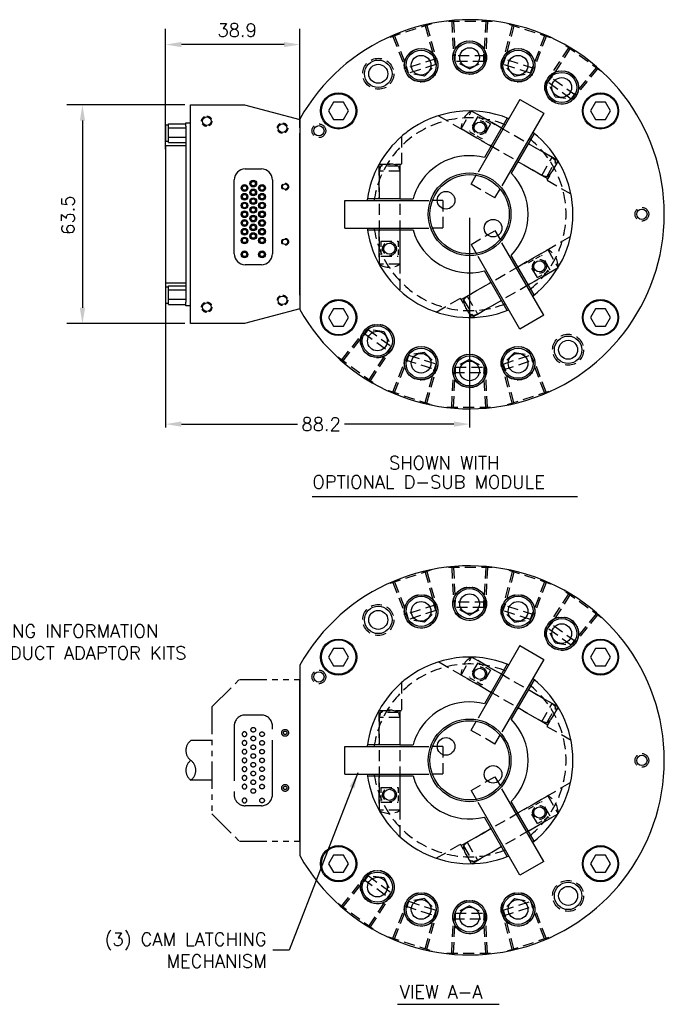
# Model space of a CAD drawing. Extents: x 1824 to 10858, y -3272 to 801.
# Tile 2 of 2: x 2105 to 2292, y 512 to 798. Entities that reach past the tile are written whole.
import ezdxf

# ---------------------------------------------------------------- set-up
doc = ezdxf.new("R2010")
doc.units = 0
doc.header["$LTSCALE"] = 12.7
doc.header["$MEASUREMENT"] = 0
doc.header["$PDMODE"] = 2
doc.header["$PDSIZE"] = 1
for name, pattern in [('HIDDEN', [0.375, 0.25, -0.125]), ('HIDDEN2', [0.1875, 0.125, -0.0625]), ('PHANTOM', [2.5, 1.25, -0.25, 0.25, -0.25, 0.25, -0.25])]:
    doc.linetypes.add(name, pattern=pattern)
doc.layers.get('0').update_dxf_attribs({"color": 4, "linetype": 'CONTINUOUS'})
doc.layers.get('DEFPOINTS').update_dxf_attribs({"linetype": 'CONTINUOUS'})
for name, color, linetype in [('49344', 7, 'CONTINUOUS'), ('95505-P1087', 7, 'CONTINUOUS'), ('97510-P1063', 7, 'CONTINUOUS'), ('99505-C1073', 7, 'CONTINUOUS'), ('DIM', 7, 'CONTINUOUS'), ('FASTEN-A', 4, 'CONTINUOUS'), ('HIDDEN', 2, 'HIDDEN'), ('OBJECT', 4, 'CONTINUOUS'), ('PHANTOM', 1, 'PHANTOM')]:
    doc.layers.add(name, color=color, linetype=linetype)
doc.styles.add('ROMANS', font='ROMANS', dxfattribs={"height": 3.81})
doc.dimstyles.new('0_DECMIL', dxfattribs={"dimscale": 25.4, "dimtxt": 0.18, "dimasz": 0.18, "dimexe": 0.18, "dimexo": 0.0625, "dimgap": 0.09, "dimtad": 1, "dimdec": 1, "dimzin": 0, "dimdsep": 46, "dimtxsty": 'ROMANS', "dimcen": 0.09, "dimadec": 0, "dimazin": 0, "dimtfac": 1, "dimtdec": 1, "dimtmove": 0, "dimatfit": 3, "dimfxl": 1, "dimtolj": 1, "dimtzin": 0, "dimarcsym": 0})
doc.dimstyles.new('LEADER', dxfattribs={"dimtxt": 3.81, "dimasz": 4.57, "dimexe": 1, "dimexo": 1, "dimgap": 1, "dimtad": 0, "dimtoh": 1, "dimzin": 0, "dimdsep": 46, "dimtxsty": 'ROMANS', "dimcen": 1, "dimadec": 0, "dimazin": 0, "dimtfac": 1, "dimtmove": 0, "dimatfit": 3, "dimfxl": 1, "dimtolj": 1, "dimtzin": 0, "dimarcsym": 0})

# ---------------------------------------------------------------- blocks, each defined once
blk = doc.blocks.new('*U7')
at = {"color": 0, "linetype": 'ByBlock'}
for p, q in [((0, 2.89), (-2.5, 1.44)), ((2.5, 1.44), (0, 2.89)), ((-2.5, 1.44), (-2.5, -1.44)), ((2.5, -1.44), (2.5, 1.44)), ((-2.5, -1.44), (0, -2.89)), ((0, -2.89), (2.5, -1.44))]:
    blk.add_line(p, q, dxfattribs=at)
blk.add_circle((0, 0), 5, dxfattribs=at)
blk.add_circle((0, 0), 5, dxfattribs=at)
blk = doc.blocks.new('*D38')
at = {"color": 0, "linetype": 'ByBlock'}
for p, q in [((2152.65, 773.53), (2118.35, 773.53)), ((2122.92, 768.96), (2122.92, 714.61)), ((2152.65, 710.03), (2118.35, 710.03))]:
    blk.add_line(p, q, dxfattribs=at)
for points in [[(2122.16, 768.96), (2123.68, 768.96), (2122.92, 773.53)], [(2122.16, 714.61), (2123.68, 714.61), (2122.92, 710.03)]]:
    blk.add_solid(points, dxfattribs=at)
at = {"layer": 'DEFPOINTS', "color": 0, "linetype": 'ByBlock'}
for p in [(2154.23, 773.53), (2122.92, 710.03), (2154.23, 710.03)]:
    blk.add_point(p, dxfattribs=at)
at = {"color": 0, "linetype": 'ByBlock', "insert": (2118.73, 741.5), "char_height": 3.81, "attachment_point": 5, "rotation": 90, "style": 'ROMANS'}
blk.add_mtext('\\A1;63.5', dxfattribs=at)
blk = doc.blocks.new('*D39')
at = {"color": 0, "linetype": 'ByBlock'}
for p, q in [((2235.26, 740.78), (2235.26, 679.83)), ((2147.06, 723.51), (2147.06, 679.83)), ((2151.63, 680.83), (2185.37, 680.83)), ((2230.69, 680.83), (2198.98, 680.83))]:
    blk.add_line(p, q, dxfattribs=at)
for points in [[(2151.63, 681.6), (2151.63, 680.07), (2147.06, 680.83)], [(2230.69, 681.6), (2230.69, 680.07), (2235.26, 680.83)]]:
    blk.add_solid(points, dxfattribs=at)
at = {"layer": 'DEFPOINTS', "color": 0, "linetype": 'ByBlock'}
for p in [(2235.26, 741.78), (2147.06, 724.51), (2235.26, 680.83)]:
    blk.add_point(p, dxfattribs=at)
at = {"color": 0, "linetype": 'ByBlock', "insert": (2192.18, 680.83), "char_height": 3.81, "attachment_point": 5, "style": 'ROMANS'}
blk.add_mtext('\\A1;88.2', dxfattribs=at)
blk = doc.blocks.new('*D40')
at = {"color": 0, "linetype": 'ByBlock'}
for p, q in [((2147.06, 760.65), (2147.06, 795.63)), ((2185.98, 766.88), (2185.98, 795.63)), ((2181.41, 791.06), (2151.63, 791.06))]:
    blk.add_line(p, q, dxfattribs=at)
for points in [[(2151.63, 791.82), (2151.63, 790.3), (2147.06, 791.06)], [(2181.41, 791.82), (2181.41, 790.3), (2185.98, 791.06)]]:
    blk.add_solid(points, dxfattribs=at)
at = {"layer": 'DEFPOINTS', "color": 0, "linetype": 'ByBlock'}
for p in [(2147.06, 791.06), (2185.98, 765.29), (2147.06, 759.06)]:
    blk.add_point(p, dxfattribs=at)
at = {"color": 0, "linetype": 'ByBlock', "insert": (2167.81, 795.25), "char_height": 3.81, "attachment_point": 5, "style": 'ROMANS'}
blk.add_mtext('\\A1;38.9', dxfattribs=at)

msp = doc.modelspace()

# ---------------------------------------------------------------- linework, layer by layer
at = {"layer": '49344', "color": 7, "linetype": 'Continuous'}
for p, q in [((2147.143, 762.963), (2147.143, 767.643)), ((2147.913, 767.643), (2147.143, 767.643)), ((2147.913, 766.889), (2147.913, 768.034)), ((2147.913, 768.034), (2152.913, 768.034)), ((2147.913, 766.889), (2152.913, 766.889)), ((2147.913, 764.158), (2147.913, 766.889)), ((2147.913, 764.158), (2152.913, 764.158)), ((2147.913, 762.573), (2147.913, 764.158)), ((2147.143, 762.963), (2147.913, 762.963)), ((2147.913, 762.573), (2152.913, 762.573)), ((2147.913, 720.603), (2147.143, 720.603)), ((2147.143, 715.923), (2147.143, 720.603)), ((2147.913, 719.849), (2147.913, 720.994)), ((2147.913, 720.994), (2152.913, 720.994)), ((2147.913, 719.849), (2152.913, 719.849)), ((2147.913, 717.118), (2147.913, 719.849)), ((2147.143, 715.923), (2147.913, 715.923)), ((2147.913, 717.118), (2152.913, 717.118)), ((2147.913, 715.533), (2147.913, 717.118)), ((2147.913, 715.533), (2152.913, 715.533))]:
    msp.add_line(p, q, dxfattribs=at)
at = {"layer": '95505-P1087', "color": 7, "linetype": 'Continuous'}
for centre, radius in [((2169.953, 749.403), 0.98), ((2169.953, 749.403), 0.68), ((2169.953, 749.403), 0.635), ((2172.493, 750.673), 0.98), ((2172.493, 750.673), 0.68), ((2172.493, 750.673), 0.635), ((2175.033, 749.403), 0.98), ((2175.033, 749.403), 0.68), ((2175.033, 749.403), 0.635), ((2169.953, 746.863), 0.98), ((2169.953, 746.863), 0.68), ((2169.953, 746.863), 0.635), ((2172.493, 748.133), 0.98), ((2172.493, 745.593), 0.98), ((2172.493, 748.133), 0.68), ((2172.493, 748.133), 0.635), ((2175.033, 746.863), 0.98), ((2175.033, 746.863), 0.68), ((2175.033, 746.863), 0.635), ((2169.953, 744.323), 0.98), ((2169.953, 744.323), 0.68), ((2169.953, 744.323), 0.635), ((2172.493, 743.053), 0.98), ((2172.493, 745.593), 0.68), ((2172.493, 743.053), 0.68), ((2172.493, 745.593), 0.635), ((2172.493, 743.053), 0.635), ((2175.033, 744.323), 0.98), ((2175.033, 744.323), 0.68), ((2175.033, 744.323), 0.635), ((2169.953, 741.783), 0.98), ((2169.953, 741.783), 0.68), ((2169.953, 741.783), 0.635), ((2172.493, 740.513), 0.98), ((2172.493, 740.513), 0.68), ((2172.493, 740.513), 0.635), ((2175.033, 741.783), 0.98), ((2175.033, 741.783), 0.68), ((2175.033, 741.783), 0.635), ((2169.953, 739.243), 0.98), ((2169.953, 739.243), 0.68), ((2169.953, 739.243), 0.635), ((2172.493, 737.973), 0.98), ((2172.493, 737.973), 0.68), ((2172.493, 737.973), 0.635), ((2175.033, 739.243), 0.98), ((2175.033, 739.243), 0.68), ((2175.033, 739.243), 0.635), ((2169.953, 736.703), 0.98), ((2169.953, 734.163), 0.98), ((2169.953, 736.703), 0.68), ((2169.953, 736.703), 0.635), ((2172.493, 735.433), 0.98), ((2172.493, 735.433), 0.68), ((2172.493, 735.433), 0.635), ((2175.033, 736.703), 0.98), ((2175.033, 734.163), 0.98), ((2175.033, 736.703), 0.68), ((2175.033, 736.703), 0.635), ((2169.953, 734.163), 0.68), ((2169.953, 734.163), 0.635), ((2175.033, 734.163), 0.68), ((2175.033, 734.163), 0.635), ((2169.953, 730.133), 0.98), ((2169.953, 730.133), 0.68), ((2169.953, 730.133), 0.635), ((2175.033, 730.133), 0.98), ((2175.033, 730.133), 0.68), ((2175.033, 730.133), 0.635)]:
    msp.add_circle(centre, radius, dxfattribs=at)
at = {"layer": '97510-P1063', "color": 7, "linetype": 'Continuous'}
for p, q in [((2152.913, 767.365), (2152.913, 768.365)), ((2152.913, 768.365), (2154.233, 768.365)), ((2152.913, 767.365), (2152.913, 716.203)), ((2152.913, 761.689), (2147.063, 761.689)), ((2147.063, 761.667), (2147.063, 761.689)), ((2147.063, 761.667), (2147.063, 760.538)), ((2147.063, 760.538), (2147.063, 759.061)), ((2147.063, 759.061), (2147.063, 724.508)), ((2147.063, 724.508), (2147.063, 723.031)), ((2147.063, 723.031), (2147.063, 721.902)), ((2147.063, 721.879), (2147.063, 721.902)), ((2147.063, 721.879), (2152.913, 721.879)), ((2152.913, 715.203), (2152.913, 716.203)), ((2154.233, 715.203), (2152.913, 715.203))]:
    msp.add_line(p, q, dxfattribs=at)
at = {"layer": '99505-C1073', "color": 7, "linetype": 'Continuous'}
for p, q in [((2154.233, 773.533), (2169.983, 773.533)), ((2154.233, 710.033), (2154.233, 773.533)), ((2169.983, 773.533), (2185.983, 769.283)), ((2185.983, 769.283), (2185.983, 714.283)), ((2170.143, 754.953), (2174.843, 754.953)), ((2166.943, 730.313), (2166.943, 751.753)), ((2178.043, 751.753), (2178.043, 730.313)), ((2174.843, 727.113), (2170.143, 727.113)), ((2185.983, 714.283), (2169.983, 710.033)), ((2169.983, 710.033), (2154.233, 710.033))]:
    msp.add_line(p, q, dxfattribs=at)
at = {"layer": '99505-C1073', "color": 7, "linetype": 'HIDDEN2'}
for centre, radius in [((2158.983, 768.783), 1.5), ((2180.983, 766.783), 1.5), ((2181.733, 749.783), 1), ((2181.733, 733.783), 1), ((2180.983, 716.783), 1.5), ((2158.983, 714.783), 1.5)]:
    msp.add_circle(centre, radius, dxfattribs=at)
at = {"layer": '99505-C1073', "color": 7, "linetype": 'Continuous'}
for centre, radius in [((2158.983, 768.783), 1.25), ((2180.983, 766.783), 1.25), ((2181.733, 749.783), 0.8), ((2181.733, 733.783), 0.8), ((2180.983, 716.783), 1.25), ((2158.983, 714.783), 1.25)]:
    msp.add_circle(centre, radius, dxfattribs=at)
for centre, start, end in [((2170.143, 751.753), 90, 180), ((2174.843, 751.753), 0, 90), ((2170.143, 730.313), 180, 270), ((2174.843, 730.313), 270, 0)]:
    msp.add_arc(centre, 3.2, start, end, dxfattribs=at)
at = {"layer": 'DIM'}
for p, q in [((2189.557, 659.838), (2266.616, 659.838)), ((2214.304, 512.335), (2243.868, 512.335))]:
    msp.add_line(p, q, dxfattribs=at)
at = {"layer": 'HIDDEN'}
for p, q in [((2224.217, 797.078), (2211.686, 793.007)), ((2222.391, 796.485), (2225.013, 786.796)), ((2222.868, 796.64), (2225.489, 786.95)), ((2241.844, 797.783), (2228.668, 797.783)), ((2230.087, 797.783), (2230.588, 787.758)), ((2230.588, 797.783), (2231.089, 787.758)), ((2239.925, 797.783), (2239.424, 787.758)), ((2240.425, 797.783), (2239.924, 787.758)), ((2247.645, 796.64), (2245.024, 786.95)), ((2248.121, 796.485), (2245.5, 786.796)), ((2258.827, 793.007), (2246.296, 797.078)), ((2213.035, 793.445), (2216.61, 784.065)), ((2213.511, 793.6), (2217.086, 784.22)), ((2257.001, 793.6), (2253.427, 784.22)), ((2257.477, 793.445), (2253.903, 784.066)), ((2263.99, 790.127), (2258.503, 781.721)), ((2264.395, 789.832), (2258.908, 781.427)), ((2273.502, 783.216), (2262.843, 790.961)), ((2225.489, 786.95), (2216.61, 784.065)), ((2225.503, 785.286), (2224.858, 787.271)), ((2239.924, 787.758), (2230.588, 787.758)), ((2231.089, 786.171), (2231.089, 788.258)), ((2239.423, 786.171), (2239.423, 788.258)), ((2245.01, 785.286), (2245.655, 787.271)), ((2253.903, 784.066), (2245.024, 786.95)), ((2217.577, 782.711), (2216.932, 784.696)), ((2225.503, 785.286), (2217.577, 782.711)), ((2222.215, 781.921), (2225.503, 785.286)), ((2235.256, 783.986), (2231.089, 786.171)), ((2239.423, 786.171), (2231.089, 786.171)), ((2235.256, 783.986), (2239.423, 786.171)), ((2252.936, 782.711), (2245.01, 785.286)), ((2248.298, 781.921), (2245.01, 785.286)), ((2252.936, 782.711), (2253.581, 784.696)), ((2271.949, 784.344), (2265.651, 776.528)), ((2272.354, 784.05), (2266.056, 776.234)), ((2222.215, 781.921), (2217.577, 782.71)), ((2248.298, 781.921), (2252.936, 782.711)), ((2257.975, 780.143), (2259.202, 781.832)), ((2266.056, 776.234), (2258.503, 781.721)), ((2264.718, 775.244), (2257.975, 780.143)), ((2260.062, 775.926), (2257.975, 780.143)), ((2260.062, 775.926), (2264.718, 775.244)), ((2264.718, 775.244), (2265.945, 776.933)), ((2241.465, 761.538), (2226.164, 770.372)), ((2232.821, 766.565), (2235.827, 771.772)), ((2237.609, 770.158), (2235.109, 765.828)), ((2259.21, 758.272), (2235.827, 771.772)), ((2244.503, 766.799), (2235.881, 771.777)), ((2256.204, 753.065), (2232.821, 766.565)), ((2241.333, 768.008), (2238.833, 763.678)), ((2215.506, 764.365), (2215.506, 756.283)), ((2260.919, 757.321), (2252.297, 762.299)), ((2256.204, 753.065), (2259.21, 758.272)), ((2260.257, 757.225), (2259.21, 758.272)), ((2208.969, 756.239), (2208.969, 746.283)), ((2208.993, 756.283), (2215.506, 756.283)), ((2209.384, 755.713), (2209, 754.283)), ((2214.629, 755.713), (2209.384, 755.713)), ((2214.629, 755.713), (2215.012, 754.283)), ((2215.044, 756.283), (2215.044, 746.283)), ((2257.92, 752.038), (2249.26, 757.038)), ((2257.634, 752.682), (2260.257, 757.225)), ((2260.945, 757.278), (2257.689, 751.637)), ((2209, 754.283), (2209, 727.283)), ((2215.012, 754.283), (2209, 754.283)), ((2215.012, 754.283), (2215.012, 727.283)), ((2235.686, 750.527), (2237.449, 753.581)), ((2257.634, 752.682), (2256.204, 753.065)), ((2242.614, 746.527), (2235.686, 750.527)), ((2242.614, 746.527), (2244.377, 749.581)), ((2264.688, 747.596), (2257.689, 751.637)), ((2227.469, 745.783), (2223.943, 745.783)), ((2227.469, 745.783), (2227.469, 737.783)), ((2227.469, 737.783), (2223.943, 737.783)), ((2208.969, 737.283), (2208.969, 727.328)), ((2215.044, 737.283), (2215.044, 719.615)), ((2235.686, 733.039), (2242.614, 737.039)), ((2242.614, 737.039), (2244.377, 733.985)), ((2249.26, 726.529), (2264.561, 735.363)), ((2209.506, 733.933), (2214.506, 733.933)), ((2235.686, 733.039), (2237.449, 729.985)), ((2209.506, 729.633), (2214.506, 729.633)), ((2234.553, 718.001), (2257.936, 731.501)), ((2258.654, 725.558), (2256.154, 729.888)), ((2257.936, 731.501), (2260.942, 726.295)), ((2215.012, 727.283), (2209, 727.283)), ((2254.93, 723.408), (2252.43, 727.738)), ((2237.559, 712.795), (2260.942, 726.295)), ((2252.297, 721.268), (2260.919, 726.245)), ((2232.805, 717.029), (2241.465, 722.029)), ((2233.506, 716.954), (2234.553, 718.001)), ((2234.553, 718.001), (2237.559, 712.795)), ((2225.575, 713.388), (2232.574, 717.429)), ((2235.83, 711.789), (2232.574, 717.429)), ((2233.506, 716.954), (2236.129, 712.412)), ((2235.881, 711.79), (2244.503, 716.768)), ((2236.129, 712.412), (2237.559, 712.795)), ((2198.158, 699.517), (2204.457, 707.332)), ((2198.563, 699.222), (2204.862, 707.038)), ((2204.457, 707.332), (2212.009, 701.845)), ((2205.795, 708.323), (2204.568, 706.634)), ((2205.795, 708.323), (2212.537, 703.424)), ((2210.45, 707.64), (2205.795, 708.323)), ((2210.45, 707.64), (2212.537, 703.424)), ((2206.117, 693.734), (2211.604, 702.14)), ((2206.522, 693.44), (2212.009, 701.845)), ((2212.537, 703.424), (2211.31, 701.735)), ((2217.577, 700.856), (2216.932, 698.871)), ((2222.215, 701.646), (2217.577, 700.856)), ((2217.577, 700.856), (2225.503, 698.28)), ((2222.215, 701.646), (2225.503, 698.281)), ((2248.298, 701.646), (2245.01, 698.281)), ((2245.01, 698.281), (2252.936, 700.856)), ((2248.298, 701.646), (2252.936, 700.856)), ((2252.936, 700.856), (2253.581, 698.871)), ((2197.011, 700.351), (2207.67, 692.606)), ((2213.035, 690.122), (2216.61, 699.501)), ((2213.511, 689.967), (2217.086, 699.346)), ((2216.61, 699.501), (2225.489, 696.616)), ((2225.503, 698.28), (2224.858, 696.295)), ((2235.256, 699.581), (2231.089, 697.396)), ((2235.256, 699.581), (2239.424, 697.396)), ((2245.01, 698.281), (2245.655, 696.295)), ((2245.024, 696.616), (2253.903, 699.501)), ((2257.001, 689.967), (2253.427, 699.346)), ((2257.477, 690.121), (2253.903, 699.501)), ((2222.391, 687.081), (2225.013, 696.771)), ((2222.867, 686.927), (2225.489, 696.616)), ((2230.087, 685.783), (2230.588, 695.808)), ((2230.588, 695.808), (2239.924, 695.809)), ((2230.588, 685.783), (2231.089, 695.808)), ((2231.089, 697.396), (2231.089, 695.308)), ((2231.089, 697.396), (2239.424, 697.396)), ((2239.424, 697.396), (2239.424, 695.309)), ((2239.925, 685.783), (2239.424, 695.809)), ((2240.425, 685.783), (2239.924, 695.809)), ((2247.645, 686.927), (2245.024, 696.616)), ((2248.121, 687.082), (2245.5, 696.771)), ((2211.686, 690.56), (2224.217, 686.488)), ((2246.296, 686.488), (2258.827, 690.56)), ((2228.668, 685.783), (2241.844, 685.783)), ((2224.217, 638.467), (2211.686, 634.395)), ((2222.391, 637.874), (2225.013, 628.184)), ((2222.868, 638.028), (2225.489, 628.339)), ((2241.844, 639.172), (2228.668, 639.172)), ((2230.087, 639.172), (2230.588, 629.147)), ((2230.588, 639.172), (2231.089, 629.147)), ((2239.925, 639.172), (2239.424, 629.147)), ((2240.425, 639.172), (2239.924, 629.147)), ((2247.645, 638.029), (2245.024, 628.339)), ((2248.121, 637.874), (2245.5, 628.184)), ((2258.827, 634.395), (2246.296, 638.467)), ((2213.035, 634.834), (2216.61, 625.454)), ((2213.511, 634.989), (2217.086, 625.609)), ((2257.001, 634.988), (2253.427, 625.609)), ((2257.477, 634.834), (2253.903, 625.454)), ((2273.502, 624.605), (2262.843, 632.349)), ((2239.924, 629.147), (2230.588, 629.147)), ((2231.089, 627.56), (2231.089, 629.647)), ((2239.423, 627.559), (2239.423, 629.647)), ((2263.99, 631.515), (2258.503, 623.11)), ((2264.395, 631.221), (2258.908, 622.816)), ((2225.489, 628.339), (2216.61, 625.454)), ((2225.503, 626.675), (2217.577, 624.099)), ((2222.215, 623.309), (2225.503, 626.675)), ((2225.503, 626.675), (2224.858, 628.66)), ((2239.423, 627.559), (2231.089, 627.56)), ((2235.256, 625.375), (2231.089, 627.559)), ((2235.256, 625.375), (2239.423, 627.559)), ((2245.01, 626.675), (2245.655, 628.66)), ((2252.936, 624.099), (2245.01, 626.675)), ((2248.298, 623.309), (2245.01, 626.675)), ((2253.903, 625.454), (2245.024, 628.339)), ((2217.577, 624.099), (2216.932, 626.084)), ((2222.215, 623.309), (2217.577, 624.099)), ((2248.298, 623.309), (2252.936, 624.099)), ((2252.936, 624.099), (2253.581, 626.085)), ((2271.949, 625.733), (2265.651, 617.917)), ((2272.354, 625.439), (2266.056, 617.623)), ((2257.975, 621.532), (2259.202, 623.22)), ((2260.062, 617.315), (2257.975, 621.532)), ((2264.718, 616.633), (2257.975, 621.532)), ((2266.056, 617.623), (2258.503, 623.11)), ((2264.718, 616.633), (2265.945, 618.322)), ((2260.062, 617.315), (2264.718, 616.633)), ((2232.821, 607.954), (2235.827, 613.16)), ((2259.21, 599.66), (2235.827, 613.16)), ((2244.503, 608.188), (2235.881, 613.166)), ((2241.465, 602.927), (2226.164, 611.761)), ((2237.609, 611.547), (2235.109, 607.217)), ((2241.333, 609.397), (2238.833, 605.067)), ((2256.204, 594.454), (2232.821, 607.954)), ((2215.506, 605.754), (2215.506, 597.672)), ((2260.919, 598.71), (2252.297, 603.688)), ((2208.993, 597.672), (2215.506, 597.672)), ((2215.044, 597.672), (2215.044, 587.672)), ((2257.92, 593.427), (2249.26, 598.427)), ((2256.204, 594.454), (2259.21, 599.66)), ((2257.634, 594.071), (2260.257, 598.613)), ((2260.945, 598.667), (2257.689, 593.026)), ((2260.257, 598.613), (2259.21, 599.66)), ((2208.969, 597.628), (2208.969, 587.672)), ((2209.384, 597.102), (2209, 595.672)), ((2209, 595.672), (2209, 568.672)), ((2215.012, 595.672), (2209, 595.672)), ((2214.629, 597.102), (2209.384, 597.102)), ((2214.629, 597.102), (2215.012, 595.672)), ((2215.012, 595.672), (2215.012, 568.672)), ((2235.686, 591.916), (2237.449, 594.97)), ((2242.614, 587.916), (2235.686, 591.916)), ((2257.634, 594.071), (2256.204, 594.454)), ((2264.688, 588.985), (2257.689, 593.026)), ((2242.614, 587.916), (2244.377, 590.97)), ((2227.469, 587.172), (2223.943, 587.172)), ((2227.469, 587.172), (2227.469, 579.172)), ((2208.969, 578.672), (2208.969, 568.716)), ((2215.044, 578.672), (2215.044, 561.003)), ((2227.469, 579.172), (2223.943, 579.172)), ((2235.686, 574.428), (2242.614, 578.428)), ((2242.614, 578.428), (2244.377, 575.374)), ((2209.506, 575.322), (2214.506, 575.322)), ((2249.26, 567.917), (2264.561, 576.752)), ((2234.553, 559.39), (2257.936, 572.89)), ((2235.686, 574.428), (2237.449, 571.374)), ((2257.936, 572.89), (2260.942, 567.684)), ((2209.506, 571.022), (2214.506, 571.022)), ((2254.93, 564.797), (2252.43, 569.127)), ((2258.654, 566.947), (2256.154, 571.277)), ((2215.012, 568.672), (2209, 568.672)), ((2237.559, 554.184), (2260.942, 567.684)), ((2252.297, 562.656), (2260.919, 567.634)), ((2232.805, 558.417), (2241.465, 563.417)), ((2225.575, 554.777), (2232.574, 558.818)), ((2235.83, 553.178), (2232.574, 558.818)), ((2233.506, 558.343), (2234.553, 559.39)), ((2233.506, 558.343), (2236.129, 553.8)), ((2234.553, 559.39), (2237.559, 554.184)), ((2235.881, 553.179), (2244.503, 558.156)), ((2236.129, 553.8), (2237.559, 554.184)), ((2205.795, 549.711), (2204.568, 548.022)), ((2210.45, 549.029), (2205.795, 549.711)), ((2205.795, 549.711), (2212.537, 544.812)), ((2210.45, 549.029), (2212.537, 544.812)), ((2198.158, 540.905), (2204.457, 548.721)), ((2198.563, 540.611), (2204.862, 548.427)), ((2204.457, 548.721), (2212.009, 543.234)), ((2206.117, 535.123), (2211.604, 543.528)), ((2212.537, 544.812), (2211.31, 543.124)), ((2197.011, 541.74), (2207.67, 533.995)), ((2206.522, 534.829), (2212.009, 543.234)), ((2213.035, 531.51), (2216.61, 540.89)), ((2213.511, 531.356), (2217.086, 540.735)), ((2216.61, 540.89), (2225.489, 538.005)), ((2217.577, 542.245), (2216.932, 540.259)), ((2222.215, 543.035), (2217.577, 542.245)), ((2217.577, 542.245), (2225.503, 539.669)), ((2222.215, 543.035), (2225.503, 539.669)), ((2235.256, 540.969), (2231.089, 538.785)), ((2235.256, 540.969), (2239.424, 538.785)), ((2248.298, 543.035), (2245.01, 539.669)), ((2245.01, 539.669), (2252.936, 542.245)), ((2245.024, 538.005), (2253.903, 540.89)), ((2248.298, 543.035), (2252.936, 542.245)), ((2252.936, 542.245), (2253.581, 540.26)), ((2257.001, 531.355), (2253.427, 540.735)), ((2257.477, 531.51), (2253.903, 540.89)), ((2222.391, 528.47), (2225.013, 538.16)), ((2222.867, 528.315), (2225.489, 538.005)), ((2225.503, 539.669), (2224.858, 537.684)), ((2231.089, 538.785), (2239.424, 538.784)), ((2231.089, 538.785), (2231.089, 536.697)), ((2239.424, 538.784), (2239.424, 536.697)), ((2245.01, 539.669), (2245.655, 537.684)), ((2247.645, 528.316), (2245.024, 538.005)), ((2248.121, 528.47), (2245.5, 538.16)), ((2230.087, 527.172), (2230.588, 537.197)), ((2230.588, 537.197), (2239.924, 537.197)), ((2230.588, 527.172), (2231.089, 537.197)), ((2239.925, 527.172), (2239.424, 537.197)), ((2240.425, 527.172), (2239.924, 537.197)), ((2211.686, 531.949), (2224.217, 527.877)), ((2246.296, 527.877), (2258.827, 531.949)), ((2228.668, 527.172), (2241.844, 527.172))]:
    msp.add_line(p, q, dxfattribs=at)
at = {"layer": 'HIDDEN', "ltscale": 0.5}
for p, q in [((2241.333, 768.008), (2237.609, 770.158)), ((2238.833, 763.678), (2235.109, 765.828)), ((2209.506, 733.933), (2209.506, 729.633)), ((2214.506, 733.933), (2214.506, 729.633)), ((2252.43, 727.738), (2256.154, 729.888)), ((2254.93, 723.408), (2258.654, 725.558)), ((2241.333, 609.397), (2237.609, 611.547)), ((2238.833, 605.067), (2235.109, 607.217)), ((2209.506, 575.322), (2209.506, 571.022)), ((2214.506, 575.322), (2214.506, 571.022)), ((2252.43, 569.127), (2256.154, 571.277)), ((2254.93, 564.797), (2258.654, 566.947))]:
    msp.add_line(p, q, dxfattribs=at)
at = {"layer": 'HIDDEN'}
for centre, radius in [((2235.256, 787.283), 4.888), ((2221.196, 785.056), 4.888), ((2249.317, 785.056), 4.888), ((2208.764, 782.578), 4.5), ((2262.001, 778.594), 4.888), ((2191.525, 766.024), 1.998), ((2238.221, 766.918), 2), ((2285.256, 741.783), 1.998), ((2212.006, 731.783), 2), ((2255.542, 726.648), 2), ((2208.512, 704.973), 4.888), ((2263.847, 702.431), 4.5), ((2221.196, 698.51), 4.888), ((2235.256, 696.283), 4.888), ((2249.317, 698.51), 4.888), ((2235.256, 628.672), 4.888), ((2221.196, 626.445), 4.888), ((2249.317, 626.445), 4.888), ((2208.764, 623.967), 4.5), ((2262.001, 619.982), 4.888), ((2191.525, 607.412), 1.998), ((2238.221, 608.307), 2), ((2285.256, 583.172), 1.998), ((2212.006, 573.172), 2), ((2255.542, 568.037), 2), ((2208.512, 546.362), 4.888), ((2263.847, 543.82), 4.5), ((2221.196, 539.899), 4.888), ((2249.317, 539.899), 4.888), ((2235.256, 537.672), 4.888)]:
    msp.add_circle(centre, radius, dxfattribs=at)
for centre, radius, start, end in [((2235.256, 741.783), 27.998, 68.21375, 171.78625), ((2238.282, 766.883), 5.47, 116.66447, 183.33553), ((2235.256, 741.783), 27.998, 308.21375, 51.78625), ((2212.006, 750.913), 5.47, 61.3484, 118.6516), ((2254.788, 757.353), 5.47, 301.3484, 358.6516), ((2235.256, 741.783), 27.998, 188.21375, 291.78625), ((2255.481, 726.613), 5.47, 356.66447, 63.33553), ((2212.006, 731.853), 5.47, 236.66447, 303.33553), ((2238.975, 717.083), 5.47, 181.3484, 238.6516), ((2238.282, 608.272), 5.47, 116.66447, 183.33553), ((2235.256, 583.172), 27.998, 68.21375, 171.78625), ((2235.256, 583.172), 27.998, 308.21375, 51.78625), ((2212.006, 592.302), 5.47, 61.3484, 118.6516), ((2254.788, 598.742), 5.47, 301.3484, 358.6516), ((2235.256, 583.172), 27.998, 188.21375, 291.78625), ((2255.481, 568.002), 5.47, 356.66447, 63.33553), ((2212.006, 573.242), 5.47, 236.66447, 303.33553), ((2238.975, 558.472), 5.47, 181.3484, 238.6516)]:
    msp.add_arc(centre, radius, start, end, dxfattribs=at)
at = {"layer": 'OBJECT', "color": 7}
for p, q in [((2228.668, 797.783), (2228.668, 797.898)), ((2241.844, 797.783), (2241.844, 797.898)), ((2224.217, 797.078), (2224.182, 797.187)), ((2246.296, 797.078), (2246.331, 797.187)), ((2211.686, 793.007), (2211.65, 793.116)), ((2258.827, 793.007), (2258.862, 793.116)), ((2262.843, 790.961), (2262.91, 791.053)), ((2273.502, 783.216), (2273.569, 783.309)), ((2197.011, 700.351), (2196.943, 700.258)), ((2207.67, 692.606), (2207.603, 692.513)), ((2211.686, 690.56), (2211.65, 690.451)), ((2258.827, 690.56), (2258.862, 690.451)), ((2224.217, 686.488), (2224.181, 686.379)), ((2246.296, 686.488), (2246.331, 686.379)), ((2228.668, 685.783), (2228.668, 685.669)), ((2241.844, 685.783), (2241.844, 685.669)), ((2224.217, 638.467), (2224.182, 638.576)), ((2228.668, 639.172), (2228.668, 639.287)), ((2241.844, 639.172), (2241.844, 639.287)), ((2246.296, 638.467), (2246.331, 638.576)), ((2211.686, 634.396), (2211.65, 634.504)), ((2258.827, 634.395), (2258.862, 634.504)), ((2262.843, 632.349), (2262.91, 632.442)), ((2273.502, 624.605), (2273.569, 624.697)), ((2197.011, 541.74), (2196.943, 541.647)), ((2207.67, 533.995), (2207.603, 533.902)), ((2211.686, 531.949), (2211.65, 531.84)), ((2258.827, 531.949), (2258.862, 531.84)), ((2224.217, 527.877), (2224.181, 527.768)), ((2228.668, 527.172), (2228.668, 527.057)), ((2241.844, 527.172), (2241.844, 527.057)), ((2246.296, 527.877), (2246.331, 527.768))]:
    msp.add_line(p, q, dxfattribs=at)
at = {"layer": 'OBJECT'}
for p, q in [((2249.886, 775.123), (2237.714, 754.039)), ((2249.886, 775.123), (2256.814, 771.123)), ((2185.983, 769.431), (2185.983, 714.135)), ((2246.189, 769.72), (2239.556, 758.231)), ((2256.814, 771.123), (2244.642, 750.039)), ((2185.983, 718.277), (2185.983, 765.289)), ((2185.983, 765.26), (2185.983, 718.306)), ((2253.984, 765.22), (2247.35, 753.731)), ((2199.068, 745.783), (2223.414, 745.783)), ((2199.068, 737.783), (2199.068, 745.783)), ((2208.969, 746.283), (2205.596, 746.283)), ((2215.044, 746.283), (2208.969, 746.283)), ((2215.044, 746.283), (2218.863, 746.283)), ((2199.068, 737.783), (2223.414, 737.783)), ((2205.596, 737.283), (2218.863, 737.283)), ((2256.814, 712.443), (2244.642, 733.527)), ((2249.886, 708.443), (2237.714, 729.527)), ((2253.984, 718.346), (2247.35, 729.836)), ((2246.189, 713.846), (2239.556, 725.336)), ((2256.814, 712.443), (2249.886, 708.443)), ((2249.886, 616.512), (2237.714, 595.428)), ((2249.886, 616.512), (2256.814, 612.512)), ((2256.814, 612.512), (2244.642, 591.428)), ((2185.983, 610.82), (2185.983, 555.524)), ((2246.189, 611.109), (2239.556, 599.619)), ((2185.983, 559.666), (2185.983, 606.678)), ((2185.983, 606.649), (2185.983, 559.695)), ((2253.984, 606.609), (2247.35, 595.119)), ((2199.068, 579.172), (2199.068, 587.172)), ((2199.068, 587.172), (2223.414, 587.172)), ((2208.969, 587.672), (2205.596, 587.672)), ((2215.044, 587.672), (2208.969, 587.672)), ((2215.044, 587.672), (2218.863, 587.672)), ((2199.068, 579.172), (2223.414, 579.172)), ((2205.596, 578.672), (2218.863, 578.672)), ((2256.814, 553.832), (2244.642, 574.916)), ((2249.886, 549.832), (2237.714, 570.916)), ((2253.984, 559.735), (2247.35, 571.225)), ((2246.189, 555.235), (2239.556, 566.725)), ((2256.814, 553.832), (2249.886, 549.832))]:
    msp.add_line(p, q, dxfattribs=at)
for centre, radius in [((2235.256, 787.283), 4.832), ((2221.196, 785.056), 4.832), ((2221.196, 785.056), 4.38), ((2235.256, 787.283), 4.38), ((2235.256, 787.283), 2.86), ((2249.317, 785.056), 4.832), ((2249.317, 785.056), 4.38), ((2208.764, 782.578), 3.987), ((2221.196, 785.056), 2.86), ((2249.317, 785.056), 2.86), ((2208.764, 782.578), 2.75), ((2262.001, 778.594), 4.832), ((2262.001, 778.594), 4.38), ((2262.001, 778.594), 2.86), ((2197.256, 771.783), 5.25), ((2273.256, 771.783), 5.25), ((2191.525, 766.024), 1.5), ((2238.221, 766.918), 1.625), ((2235.256, 741.783), 12), ((2235.256, 741.783), 11.5), ((2228.434, 745.84), 2.553), ((2285.256, 741.783), 1.5), ((2242.079, 737.727), 2.553), ((2212.006, 731.783), 1.625), ((2255.542, 726.648), 1.625), ((2197.256, 711.783), 5.25), ((2273.256, 711.783), 5.25), ((2208.512, 704.973), 4.832), ((2208.512, 704.973), 4.38), ((2208.512, 704.973), 2.86), ((2263.847, 702.431), 3.987), ((2263.847, 702.431), 2.75), ((2221.196, 698.51), 4.832), ((2221.196, 698.51), 4.38), ((2221.196, 698.51), 2.86), ((2235.256, 696.283), 4.832), ((2235.256, 696.283), 4.38), ((2249.317, 698.51), 4.832), ((2249.317, 698.51), 4.38), ((2249.317, 698.51), 2.86), ((2235.256, 696.283), 2.86), ((2235.256, 628.672), 4.832), ((2235.256, 628.672), 4.38), ((2221.196, 626.445), 4.832), ((2221.196, 626.445), 4.38), ((2221.196, 626.445), 2.86), ((2235.256, 628.672), 2.86), ((2249.317, 626.445), 4.832), ((2249.317, 626.445), 4.38), ((2249.317, 626.445), 2.86), ((2208.764, 623.967), 3.987), ((2208.764, 623.967), 2.75), ((2262.001, 619.982), 4.832), ((2262.001, 619.982), 4.38), ((2262.001, 619.982), 2.86), ((2197.256, 613.172), 5.25), ((2273.256, 613.172), 5.25), ((2238.221, 608.307), 1.625), ((2191.525, 607.412), 1.5), ((2235.256, 583.172), 12), ((2235.256, 583.172), 11.5), ((2228.434, 587.228), 2.553), ((2285.256, 583.172), 1.5), ((2242.079, 579.116), 2.553), ((2212.006, 573.172), 1.625), ((2255.542, 568.037), 1.625), ((2197.256, 553.172), 5.25), ((2273.256, 553.172), 5.25), ((2208.512, 546.362), 4.832), ((2208.512, 546.362), 4.38), ((2208.512, 546.362), 2.86), ((2263.847, 543.82), 3.987), ((2263.847, 543.82), 2.75), ((2221.196, 539.899), 4.832), ((2221.196, 539.899), 4.38), ((2249.317, 539.899), 4.832), ((2249.317, 539.899), 4.38), ((2221.196, 539.899), 2.86), ((2235.256, 537.672), 4.832), ((2235.256, 537.672), 4.38), ((2235.256, 537.672), 2.86), ((2249.317, 539.899), 2.86)]:
    msp.add_circle(centre, radius, dxfattribs=at)
for centre, radius, start, end in [((2235.256, 741.783), 56.5, 209.29779, 150.70221), ((2235.256, 741.783), 30, 67.66226, 127.17086), ((2235.256, 741.783), 30, 131.17289, 151.09667), ((2235.256, 741.783), 30, 127.17086, 131.17289), ((2235.256, 741.783), 30, 307.66226, 52.33774), ((2235.256, 741.783), 17, 75.34948, 153.62756), ((2235.256, 741.783), 30, 151.19326, 171.37307), ((2235.256, 741.783), 30, 151.09667, 151.19326), ((2235.256, 741.783), 17, 315.34948, 44.65052), ((2235.256, 741.783), 17, 153.62756, 164.65052), ((2235.256, 741.783), 30, 171.37307, 172.33774), ((2235.256, 741.783), 30, 187.66226, 292.33774), ((2235.256, 741.783), 17, 195.34948, 284.65052), ((2235.256, 583.172), 56.5, 209.29779, 150.70221), ((2235.256, 583.172), 30, 67.66226, 127.17086), ((2235.256, 583.172), 30, 127.17086, 131.17289), ((2235.256, 583.172), 30, 307.66226, 52.33774), ((2235.256, 583.172), 30, 131.17289, 151.09667), ((2235.256, 583.172), 30, 151.09667, 151.19326), ((2235.256, 583.172), 17, 75.34948, 153.62756), ((2235.256, 583.172), 30, 151.19326, 171.37307), ((2235.256, 583.172), 17, 315.34948, 44.65052), ((2235.256, 583.172), 17, 153.62756, 164.65052), ((2235.256, 583.172), 30, 171.37307, 172.33774), ((2235.256, 583.172), 30, 187.66226, 292.33774), ((2235.256, 583.172), 17, 195.34948, 284.65052)]:
    msp.add_arc(centre, radius, start, end, dxfattribs=at)
at = {"layer": 'PHANTOM', "ltscale": 0.5}
for p, q in [((2160.474, 598.678), (2168.474, 606.678)), ((2168.474, 606.678), (2185.983, 606.678)), ((2160.474, 598.678), (2160.474, 567.666)), ((2160.474, 588.922), (2154.365, 588.922)), ((2160.474, 577.422), (2154.365, 577.422)), ((2160.474, 567.666), (2168.474, 559.666)), ((2168.474, 559.666), (2185.983, 559.666))]:
    msp.add_line(p, q, dxfattribs=at)
at = {"layer": 'PHANTOM'}
for p, q in [((2174.84, 596.342), (2170.141, 596.342)), ((2166.941, 593.142), (2166.941, 573.202)), ((2178.04, 573.202), (2178.04, 593.142)), ((2174.84, 570.002), (2170.141, 570.002))]:
    msp.add_line(p, q, dxfattribs=at)
for centre, radius in [((2172.491, 592.062), 0.673), ((2181.732, 591.172), 1), ((2172.491, 589.522), 0.673), ((2175.031, 590.792), 0.673), ((2181.732, 591.172), 0.5), ((2172.491, 586.982), 0.673), ((2175.031, 588.252), 0.673), ((2175.031, 585.712), 0.673), ((2172.491, 584.442), 0.673), ((2175.031, 583.172), 0.673), ((2172.491, 581.902), 0.673), ((2175.031, 580.632), 0.673), ((2172.491, 579.362), 0.673), ((2175.031, 578.092), 0.673), ((2172.491, 576.822), 0.673), ((2172.491, 574.282), 0.673), ((2175.031, 575.552), 0.673), ((2181.732, 575.172), 1), ((2181.732, 575.172), 0.5), ((2175.031, 571.521), 0.673)]:
    msp.add_circle(centre, radius, dxfattribs=at)
at = {"layer": 'PHANTOM', "extrusion": (0, 0, -1)}
for centre in [(-2169.951, 590.792), (-2169.951, 588.252), (-2169.951, 585.712), (-2169.951, 583.172), (-2169.951, 580.632), (-2169.951, 578.092), (-2169.951, 575.552), (-2169.951, 571.521)]:
    msp.add_circle(centre, 0.673, dxfattribs=at)
at = {"layer": 'PHANTOM'}
for centre, radius, start, end in [((2170.141, 593.142), 3.2, 90, 179.99971), ((2174.84, 593.142), 3.2, 0, 90), ((2156.522, 586.047), 3.594, 126.8699, 233.1301), ((2156.522, 580.297), 3.594, 126.8699, 233.1301), ((2152.209, 580.297), 3.594, 306.8699, 53.1301), ((2170.141, 573.202), 3.2, 179.99971, 270), ((2174.84, 573.202), 3.2, 270, 0)]:
    msp.add_arc(centre, radius, start, end, dxfattribs=at)

# ---------------------------------------------------------------- block references
at = {"layer": 'FASTEN-A', "color": 4, "linetype": 'Continuous', "rotation": 90}
for p in [(2197.256, 771.783), (2273.256, 771.783), (2197.256, 711.783), (2273.256, 711.783), (2197.256, 613.172), (2273.256, 613.172), (2197.256, 553.172), (2273.256, 553.172)]:
    msp.add_blockref('*U7', p, dxfattribs=at)

# ---------------------------------------------------------------- texts
at = {"layer": 'DIM', "style": 'ROMANS'}
for s, p in [('SHOWN WITH', (2211.876, 667.666)), ('OPTIONAL D-SUB MODULE', (2189.645, 662.112)), ('VIEW A-A', (2214.992, 514.052))]:
    msp.add_text(s, height=3.81, dxfattribs=at).set_placement(p)
at = {"layer": 'DIM', "char_height": 3.81, "style": 'ROMANS'}
for s, insert, attachment_point in [('{SEE ORDER & PRICING INFORMATION}\\P{FOR AVAILABLE PRODUCT ADAPTOR KITS}\\P', (2051.054, 617.552), 4), ('(3) CAM LATCHING\\PMECHANISM', (2176.367, 528.052), 6)]:
    msp.add_mtext(s, dxfattribs=dict(at, insert=insert, attachment_point=attachment_point))

# ---------------------------------------------------------------- dimensions: what is measured, and where the dimension line sits
at = {"layer": 'DIM'}
for base, p1, p2, dimstyle, picture, middle in [((2147.063, 791.061), (2185.983, 765.289), (2147.063, 759.061), '0_DECMIL', '*D40', (2167.808, 791.061)), ((2235.256, 680.834), (2147.063, 724.508), (2235.256, 741.783), 'LEADER', '*D39', (2192.176, 680.834))]:
    dim = msp.add_linear_dim(base=base, p1=p1, p2=p2, dimstyle=dimstyle, override={"dimdec": 1}, dxfattribs=at)
    dim.commit()
    dim.dimension.update_dxf_attribs({"geometry": picture, "text_midpoint": middle, "dimtype": 160})
dim = msp.add_linear_dim(base=(2122.92, 710.033), p1=(2154.233, 773.533), p2=(2154.233, 710.033), angle=90, dimstyle='0_DECMIL', override={"dimdec": 1}, dxfattribs=at)
dim.commit()
dim.dimension.update_dxf_attribs({"geometry": '*D38', "text_midpoint": (2122.92, 741.502), "dimtype": 160})

# ---------------------------------------------------------------- leaders
at = {"layer": 'DIM', "annotation_type": 0, "has_hookline": 1, "hookline_direction": 1, "text_width": 52.977}
msp.add_leader([(2202.803, 579.548), (2182.922, 528.073), (2178.125, 528.087)], dimstyle='LEADER', dxfattribs=at)

doc.saveas('drawing.dxf')
